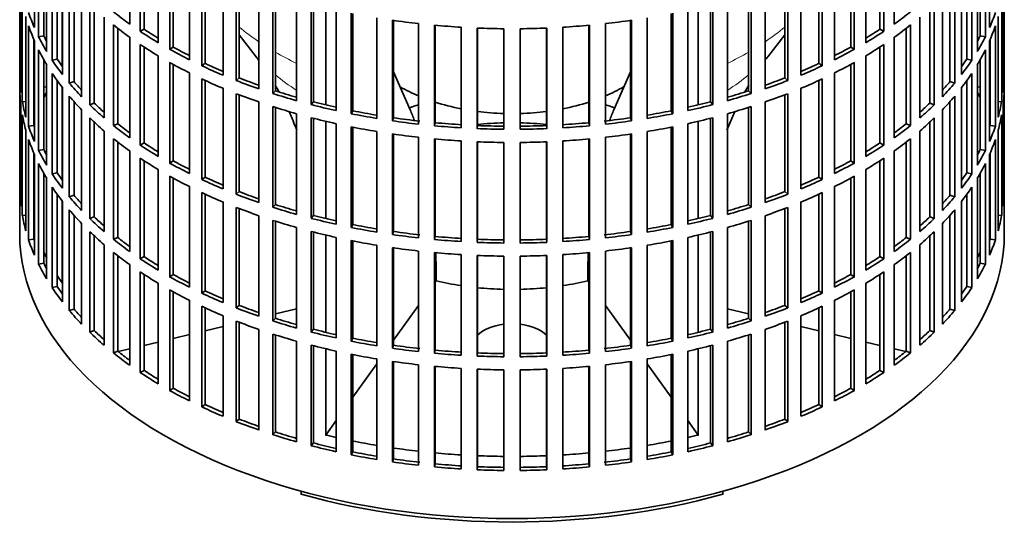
# Model space of a CAD drawing. Header units: millimetres. Extents: x 160 to 768, y -1238 to 1433.
# Tile 2 of 15: x 578 to 762, y -1224 to -1128. Entities that reach past the tile are written whole.
import ezdxf

# ---------------------------------------------------------------- set-up
doc = ezdxf.new("R2010")
doc.units = ezdxf.units.MM
for name, color, linetype in [('M5X8_UNI7687', 7, 'Continuous'), ('VSI134_FILTRO_A', 7, 'Continuous'), ('VSI134_GIUNTO_8×', 7, 'Continuous'), ('VSI134_SUPPORTO_', 7, 'Continuous')]:
    doc.layers.add(name, color=color, linetype=linetype)

# ---------------------------------------------------------------- blocks, each defined once
blk = doc.blocks.new('SE4')
at = {"layer": 'M5X8_UNI7687', "color": 7, "linetype": 'Continuous', "lineweight": 35}
for p, q in [((582.89, -1140.75), (582.34, -1140.65)), ((757.36, -1140.65), (756.81, -1140.75))]:
    blk.add_line(p, q, dxfattribs=at)
blk.add_arc((589.22, -1147.15), 10, 149.5344, 150.749, dxfattribs=at)
blk.add_ellipse((581.05, -1145.43), major_axis=(1.01, 4.83), ratio=0.279258, start_param=0.911533, end_param=0.977038, dxfattribs=at)
at = {"layer": 'VSI134_FILTRO_A', "color": 7, "linetype": 'Continuous', "lineweight": 35}
for p, q in [((577.85, -1004.05), (577.85, -1168.17)), ((761.85, -1168.17), (761.85, -1004.05)), ((580.6, -1110.85), (580.6, -1129.63)), ((598.41, -1110.19), (598.41, -1128.97)), ((741.29, -1110.19), (741.29, -1128.97)), ((759.09, -1110.85), (759.09, -1129.63)), ((581.39, -1112.54), (581.39, -1131.32)), ((600.36, -1111.53), (600.36, -1130.31)), ((601.09, -1112.01), (601.09, -1129.92)), ((738.61, -1112.01), (738.61, -1129.92)), ((739.34, -1111.53), (739.34, -1130.31)), ((758.31, -1112.54), (758.31, -1131.32)), ((582.34, -1114.35), (582.34, -1131.15)), ((603.73, -1113.66), (603.73, -1132.44)), ((605.88, -1114.89), (605.88, -1133.67)), ((733.82, -1114.89), (733.82, -1133.67)), ((735.97, -1113.66), (735.97, -1132.44)), ((757.36, -1114.35), (757.36, -1131.15)), ((582.89, -1115.29), (582.89, -1134.07)), ((606.55, -1115.27), (606.55, -1133.25)), ((609.56, -1116.84), (609.56, -1135.62)), ((730.14, -1116.84), (730.14, -1135.62)), ((733.15, -1115.27), (733.15, -1133.25)), ((756.81, -1115.29), (756.81, -1134.07)), ((583.93, -1116.94), (583.93, -1135.72)), ((584.85, -1118.28), (584.85, -1135.5)), ((611.88, -1117.97), (611.88, -1136.75)), ((612.49, -1118.25), (612.49, -1136.29)), ((727.21, -1118.25), (727.21, -1136.29)), ((727.82, -1117.97), (727.82, -1136.75)), ((754.85, -1118.28), (754.85, -1135.5)), ((755.77, -1116.94), (755.77, -1135.72)), ((577.86, -1120.05), (577.86, -1138.83)), ((585.84, -1119.6), (585.84, -1138.38)), ((615.85, -1119.73), (615.85, -1138.51)), ((723.85, -1119.73), (723.85, -1138.51)), ((753.86, -1119.6), (753.86, -1138.38)), ((761.84, -1120.05), (761.84, -1138.83)), ((587.12, -1121.19), (587.12, -1139.97)), ((588.01, -1122.21), (588.01, -1139.7)), ((618.33, -1120.73), (618.33, -1139.51)), ((618.87, -1120.94), (618.87, -1139.02)), ((622.55, -1122.28), (622.55, -1141.06)), ((717.15, -1122.28), (717.15, -1141.06)), ((720.83, -1120.94), (720.83, -1139.02)), ((721.37, -1120.73), (721.37, -1139.51)), ((751.69, -1122.21), (751.69, -1139.7)), ((752.58, -1121.19), (752.58, -1139.97)), ((578.08, -1122.94), (578.08, -1141.72)), ((589.43, -1123.75), (589.43, -1142.53)), ((625.17, -1123.15), (625.17, -1141.93)), ((625.63, -1123.3), (625.63, -1141.42)), ((714.07, -1123.3), (714.07, -1141.42)), ((714.53, -1123.15), (714.53, -1141.93)), ((750.27, -1123.75), (750.27, -1142.53)), ((761.62, -1122.94), (761.62, -1141.72)), ((578.34, -1124.68), (578.34, -1143.46)), ((590.94, -1125.26), (590.94, -1144.04)), ((591.79, -1126.06), (591.79, -1143.73)), ((629.6, -1124.49), (629.6, -1143.27)), ((632.35, -1125.23), (632.35, -1144)), ((632.73, -1125.32), (632.73, -1143.47)), ((706.97, -1125.32), (706.97, -1143.47)), ((707.35, -1125.23), (707.35, -1144)), ((710.1, -1124.49), (710.1, -1143.27)), ((747.91, -1126.06), (747.91, -1143.73)), ((748.76, -1125.26), (748.76, -1144.04)), ((761.36, -1124.68), (761.36, -1143.46)), ((579, -1127.54), (579, -1146.32)), ((593.63, -1127.7), (593.63, -1146.48)), ((636.97, -1126.33), (636.97, -1145.11)), ((639.81, -1126.93), (639.81, -1145.71)), ((640.11, -1126.99), (640.11, -1145.16)), ((644.58, -1127.8), (644.58, -1146.58)), ((695.12, -1127.8), (695.12, -1146.58)), ((699.59, -1126.99), (699.59, -1145.16)), ((699.89, -1126.93), (699.89, -1145.71)), ((702.73, -1126.33), (702.73, -1145.11)), ((746.07, -1127.7), (746.07, -1146.48)), ((760.7, -1127.54), (760.7, -1146.32)), ((579.52, -1129.26), (579.52, -1148.04)), ((595.37, -1129.13), (595.37, -1147.91)), ((596.16, -1129.75), (596.16, -1147.56)), ((647.5, -1128.25), (647.5, -1147.03)), ((647.72, -1128.28), (647.72, -1146.46)), ((652.39, -1128.87), (652.39, -1147.65)), ((655.37, -1129.18), (655.37, -1147.96)), ((655.5, -1129.19), (655.5, -1147.38)), ((660.32, -1129.55), (660.32, -1148.33)), ((663.34, -1129.71), (663.34, -1148.49)), ((663.38, -1129.71), (663.38, -1147.91)), ((676.32, -1129.71), (676.32, -1147.91)), ((676.36, -1129.71), (676.36, -1148.49)), ((679.38, -1129.55), (679.38, -1148.33)), ((684.2, -1129.19), (684.2, -1147.38)), ((684.33, -1129.18), (684.33, -1147.96)), ((687.31, -1128.87), (687.31, -1147.65)), ((691.98, -1128.28), (691.98, -1146.46)), ((692.2, -1128.25), (692.2, -1147.03)), ((743.54, -1129.75), (743.54, -1147.56)), ((744.33, -1129.13), (744.33, -1147.91)), ((760.18, -1129.26), (760.18, -1148.04)), ((582.34, -1131.15), (581.39, -1131.32)), ((598.41, -1131.42), (598.41, -1150.2)), ((601.09, -1129.92), (600.36, -1130.31)), ((668.34, -1129.83), (668.34, -1148.61)), ((671.36, -1129.83), (671.36, -1148.61)), ((738.61, -1129.92), (739.34, -1130.31)), ((741.29, -1131.42), (741.29, -1150.2)), ((757.36, -1131.15), (758.31, -1131.32)), ((580.5, -1131.84), (580.5, -1147.92)), ((580.6, -1132.08), (580.6, -1150.86)), ((600.36, -1132.76), (600.36, -1151.54)), ((601.09, -1133.24), (601.09, -1151.15)), ((606.55, -1133.25), (605.88, -1133.67)), ((733.15, -1133.25), (733.82, -1133.67)), ((738.61, -1133.24), (738.61, -1151.15)), ((739.34, -1132.76), (739.34, -1151.54)), ((759.09, -1132.08), (759.09, -1150.86)), ((759.2, -1131.84), (759.2, -1147.92)), ((581.39, -1133.77), (581.39, -1152.55)), ((603.73, -1134.89), (603.73, -1153.67)), ((735.97, -1134.89), (735.97, -1153.67)), ((758.31, -1133.77), (758.31, -1152.55)), ((582.34, -1135.58), (582.34, -1152.38)), ((582.89, -1136.52), (582.89, -1155.3)), ((584.85, -1135.5), (583.93, -1135.72)), ((605.88, -1136.12), (605.88, -1154.9)), ((606.55, -1136.5), (606.55, -1154.48)), ((612.49, -1136.29), (611.88, -1136.75)), ((727.21, -1136.29), (727.82, -1136.75)), ((733.15, -1136.5), (733.15, -1154.48)), ((733.82, -1136.12), (733.82, -1154.9)), ((754.85, -1135.5), (755.77, -1135.72)), ((756.81, -1136.52), (756.81, -1155.3)), ((757.36, -1135.58), (757.36, -1152.38)), ((578.08, -1138.83), (577.86, -1138.83)), ((583.93, -1138.17), (583.93, -1156.95)), ((609.56, -1138.07), (609.56, -1156.85)), ((730.14, -1138.07), (730.14, -1156.85)), ((755.77, -1138.17), (755.77, -1156.95)), ((761.62, -1138.83), (761.84, -1138.83)), ((584.85, -1139.51), (584.85, -1156.72)), ((588.01, -1139.7), (587.12, -1139.97)), ((611.88, -1139.2), (611.88, -1157.98)), ((612.49, -1139.48), (612.49, -1157.52)), ((618.87, -1139.02), (618.33, -1139.51)), ((720.83, -1139.02), (721.37, -1139.51)), ((727.21, -1139.48), (727.21, -1157.52)), ((727.82, -1139.2), (727.82, -1157.98)), ((751.69, -1139.7), (752.58, -1139.97)), ((754.85, -1139.51), (754.85, -1156.72)), ((577.86, -1141.28), (577.86, -1160.06)), ((585.84, -1140.83), (585.84, -1159.61)), ((587.12, -1142.42), (587.12, -1161.2)), ((615.85, -1140.95), (615.85, -1159.73)), ((618.33, -1141.96), (618.33, -1160.74)), ((618.87, -1142.17), (618.87, -1160.25)), ((625.63, -1141.42), (625.17, -1141.93)), ((714.07, -1141.42), (714.53, -1141.93)), ((720.83, -1142.17), (720.83, -1160.25)), ((721.37, -1141.96), (721.37, -1160.74)), ((723.85, -1140.95), (723.85, -1159.73)), ((752.58, -1142.42), (752.58, -1161.2)), ((753.86, -1140.83), (753.86, -1159.61)), ((761.84, -1141.28), (761.84, -1160.06)), ((578.08, -1144.17), (578.08, -1162.95)), ((579, -1143.41), (578.34, -1143.46)), ((588.01, -1143.44), (588.01, -1160.93)), ((591.79, -1143.73), (590.94, -1144.04)), ((622.55, -1143.51), (622.55, -1162.29)), ((625.17, -1144.38), (625.17, -1163.16)), ((632.73, -1143.47), (632.35, -1144)), ((706.97, -1143.47), (707.35, -1144)), ((714.53, -1144.38), (714.53, -1163.16)), ((717.15, -1143.51), (717.15, -1162.29)), ((747.91, -1143.73), (748.76, -1144.04)), ((751.69, -1143.44), (751.69, -1160.93)), ((760.7, -1143.41), (761.36, -1143.46)), ((761.62, -1144.17), (761.62, -1162.95)), ((578.34, -1145.91), (578.34, -1164.69)), ((589.43, -1144.98), (589.43, -1163.76)), ((625.63, -1144.53), (625.63, -1162.65)), ((629.6, -1145.72), (629.6, -1164.49)), ((640.11, -1145.16), (639.81, -1145.71)), ((699.59, -1145.16), (699.89, -1145.71)), ((710.1, -1145.72), (710.1, -1164.49)), ((714.07, -1144.53), (714.07, -1162.65)), ((750.27, -1144.98), (750.27, -1163.76)), ((761.36, -1145.91), (761.36, -1164.69)), ((580.5, -1147.92), (579.52, -1148.04)), ((590.94, -1146.49), (590.94, -1165.27)), ((591.79, -1147.29), (591.79, -1164.96)), ((596.16, -1147.56), (595.37, -1147.91)), ((632.35, -1146.45), (632.35, -1165.23)), ((632.73, -1146.55), (632.73, -1164.7)), ((636.97, -1147.56), (636.97, -1166.34)), ((639.81, -1148.16), (639.81, -1166.94)), ((647.72, -1146.46), (647.5, -1147.03)), ((655.5, -1147.38), (655.37, -1147.96)), ((663.38, -1147.91), (663.34, -1148.49)), ((676.32, -1147.91), (676.36, -1148.49)), ((684.2, -1147.38), (684.33, -1147.96)), ((691.98, -1146.46), (692.2, -1147.03)), ((699.89, -1148.16), (699.89, -1166.94)), ((702.73, -1147.56), (702.73, -1166.34)), ((706.97, -1146.55), (706.97, -1164.7)), ((707.35, -1146.45), (707.35, -1165.23)), ((743.54, -1147.56), (744.33, -1147.91)), ((747.91, -1147.29), (747.91, -1164.96)), ((748.76, -1146.49), (748.76, -1165.27)), ((759.2, -1147.92), (760.18, -1148.04)), ((579, -1148.77), (579, -1167.55)), ((593.63, -1148.93), (593.63, -1167.71)), ((640.11, -1148.22), (640.11, -1166.39)), ((644.58, -1149.02), (644.58, -1167.8)), ((647.5, -1149.48), (647.5, -1168.26)), ((647.72, -1149.51), (647.72, -1167.69)), ((691.98, -1149.51), (691.98, -1167.69)), ((692.2, -1149.48), (692.2, -1168.26)), ((695.12, -1149.02), (695.12, -1167.8)), ((699.59, -1148.22), (699.59, -1166.39)), ((746.07, -1148.93), (746.07, -1167.71)), ((760.7, -1148.77), (760.7, -1167.55)), ((579.52, -1150.49), (579.52, -1169.27)), ((595.37, -1150.36), (595.37, -1169.14)), ((596.16, -1150.98), (596.16, -1168.79)), ((601.09, -1151.15), (600.36, -1151.54)), ((652.39, -1150.1), (652.39, -1168.88)), ((655.37, -1150.41), (655.37, -1169.18)), ((655.5, -1150.42), (655.5, -1168.61)), ((660.32, -1150.78), (660.32, -1169.56)), ((663.34, -1150.93), (663.34, -1169.71)), ((663.38, -1150.94), (663.38, -1169.14)), ((668.34, -1151.06), (668.34, -1169.84)), ((671.36, -1151.06), (671.36, -1169.84)), ((676.32, -1150.94), (676.32, -1169.14)), ((676.36, -1150.93), (676.36, -1169.71)), ((679.38, -1150.78), (679.38, -1169.56)), ((684.2, -1150.42), (684.2, -1168.61)), ((684.33, -1150.41), (684.33, -1169.18)), ((687.31, -1150.1), (687.31, -1168.88)), ((738.61, -1151.15), (739.34, -1151.54)), ((743.54, -1150.98), (743.54, -1168.79)), ((744.33, -1150.36), (744.33, -1169.14)), ((760.18, -1150.49), (760.18, -1169.27)), ((580.5, -1153.06), (580.5, -1169.15)), ((580.6, -1153.31), (580.6, -1172.09)), ((582.34, -1152.38), (581.39, -1152.55)), ((598.41, -1152.65), (598.41, -1171.43)), ((741.29, -1152.65), (741.29, -1171.43)), ((757.36, -1152.38), (758.31, -1152.55)), ((759.09, -1153.31), (759.09, -1172.09)), ((759.2, -1153.06), (759.2, -1169.15)), ((581.39, -1155), (581.39, -1173.78)), ((600.36, -1153.99), (600.36, -1172.77)), ((601.09, -1154.47), (601.09, -1172.38)), ((606.55, -1154.48), (605.88, -1154.9)), ((733.15, -1154.48), (733.82, -1154.9)), ((738.61, -1154.47), (738.61, -1172.38)), ((739.34, -1153.99), (739.34, -1172.77)), ((758.31, -1155), (758.31, -1173.78)), ((582.34, -1156.81), (582.34, -1173.6)), ((584.85, -1156.72), (583.93, -1156.95)), ((603.73, -1156.12), (603.73, -1174.9)), ((605.88, -1157.35), (605.88, -1176.13)), ((733.82, -1157.35), (733.82, -1176.13)), ((735.97, -1156.12), (735.97, -1174.9)), ((754.85, -1156.72), (755.77, -1156.95)), ((757.36, -1156.81), (757.36, -1173.6)), ((582.89, -1157.75), (582.89, -1176.53)), ((606.55, -1157.73), (606.55, -1175.71)), ((612.49, -1157.52), (611.88, -1157.98)), ((727.21, -1157.52), (727.82, -1157.98)), ((733.15, -1157.73), (733.15, -1175.71)), ((756.81, -1157.75), (756.81, -1176.53)), ((578.08, -1160.06), (577.86, -1160.06)), ((583.93, -1159.39), (583.93, -1178.17)), ((584.85, -1160.73), (584.85, -1177.95)), ((588.01, -1160.93), (587.12, -1161.2)), ((609.56, -1159.3), (609.56, -1178.08)), ((611.88, -1160.43), (611.88, -1179.21)), ((612.49, -1160.71), (612.49, -1178.75)), ((618.87, -1160.25), (618.33, -1160.74)), ((720.83, -1160.25), (721.37, -1160.74)), ((727.21, -1160.71), (727.21, -1178.75)), ((727.82, -1160.43), (727.82, -1179.21)), ((730.14, -1159.3), (730.14, -1178.08)), ((751.69, -1160.93), (752.58, -1161.2)), ((754.85, -1160.73), (754.85, -1177.95)), ((755.77, -1159.39), (755.77, -1178.17)), ((761.62, -1160.06), (761.84, -1160.06)), ((585.84, -1162.06), (585.84, -1180.84)), ((615.85, -1162.18), (615.85, -1180.96)), ((625.63, -1162.65), (625.17, -1163.16)), ((714.07, -1162.65), (714.53, -1163.16)), ((723.85, -1162.18), (723.85, -1180.96)), ((753.86, -1162.06), (753.86, -1180.84)), ((579, -1164.64), (578.34, -1164.69)), ((587.12, -1163.65), (587.12, -1182.43)), ((588.01, -1164.67), (588.01, -1182.16)), ((618.33, -1163.19), (618.33, -1181.97)), ((618.87, -1163.39), (618.87, -1181.48)), ((632.73, -1164.7), (632.35, -1165.23)), ((706.97, -1164.7), (707.35, -1165.23)), ((720.83, -1163.39), (720.83, -1181.48)), ((721.37, -1163.19), (721.37, -1181.97)), ((751.69, -1164.67), (751.69, -1182.16)), ((752.58, -1163.65), (752.58, -1182.43)), ((760.7, -1164.64), (761.36, -1164.69)), ((589.43, -1166.21), (589.43, -1184.99)), ((591.79, -1164.96), (590.94, -1165.27)), ((622.55, -1164.74), (622.55, -1183.52)), ((625.17, -1165.61), (625.17, -1184.39)), ((625.63, -1165.76), (625.63, -1183.88)), ((640.11, -1166.39), (639.81, -1166.94)), ((699.59, -1166.39), (699.89, -1166.94)), ((714.07, -1165.76), (714.07, -1183.88)), ((714.53, -1165.61), (714.53, -1184.39)), ((717.15, -1164.74), (717.15, -1183.52)), ((747.91, -1164.96), (748.76, -1165.27)), ((750.27, -1166.21), (750.27, -1184.99)), ((590.94, -1167.72), (590.94, -1186.5)), ((629.6, -1166.94), (629.6, -1185.72)), ((632.35, -1167.68), (632.35, -1186.46)), ((632.73, -1167.78), (632.73, -1185.93)), ((647.72, -1167.69), (647.5, -1168.26)), ((691.98, -1167.69), (692.2, -1168.26)), ((706.97, -1167.78), (706.97, -1185.93)), ((707.35, -1167.68), (707.35, -1186.46)), ((710.1, -1166.94), (710.1, -1185.72)), ((748.76, -1167.72), (748.76, -1186.5)), ((580.5, -1169.15), (579.52, -1169.27)), ((591.79, -1168.52), (591.79, -1186.19)), ((593.63, -1170.16), (593.63, -1188.93)), ((596.16, -1168.79), (595.37, -1169.14)), ((636.97, -1168.79), (636.97, -1187.57)), ((639.81, -1169.39), (639.81, -1188.16)), ((640.11, -1169.45), (640.11, -1187.61)), ((655.5, -1168.61), (655.37, -1169.18)), ((663.38, -1169.14), (663.34, -1169.71)), ((676.32, -1169.14), (676.36, -1169.71)), ((684.2, -1168.61), (684.33, -1169.18)), ((699.59, -1169.45), (699.59, -1187.61)), ((699.89, -1169.39), (699.89, -1188.16)), ((702.73, -1168.79), (702.73, -1187.57)), ((743.54, -1168.79), (744.33, -1169.14)), ((746.07, -1170.16), (746.07, -1188.93)), ((747.91, -1168.52), (747.91, -1186.19)), ((759.2, -1169.15), (760.18, -1169.27)), ((595.37, -1171.59), (595.37, -1190.37)), ((644.58, -1170.25), (644.58, -1189.03)), ((647.5, -1170.71), (647.5, -1189.49)), ((647.72, -1170.74), (647.72, -1188.92)), ((652.39, -1171.33), (652.39, -1190.11)), ((655.37, -1171.63), (655.37, -1190.41)), ((655.5, -1171.65), (655.5, -1189.84)), ((660.32, -1172.01), (660.32, -1190.79)), ((679.38, -1172.01), (679.38, -1190.79)), ((684.2, -1171.65), (684.2, -1189.84)), ((684.33, -1171.63), (684.33, -1190.41)), ((687.31, -1171.33), (687.31, -1190.11)), ((691.98, -1170.74), (691.98, -1188.92)), ((692.2, -1170.71), (692.2, -1189.49)), ((695.12, -1170.25), (695.12, -1189.03)), ((744.33, -1171.59), (744.33, -1190.37)), ((582.34, -1173.6), (581.39, -1173.78)), ((596.16, -1172.21), (596.16, -1190.02)), ((598.41, -1173.88), (598.41, -1192.66)), ((601.09, -1172.38), (600.36, -1172.77)), ((663.34, -1172.16), (663.34, -1190.94)), ((663.38, -1172.17), (663.38, -1190.37)), ((668.34, -1172.29), (668.34, -1191.07)), ((671.36, -1172.29), (671.36, -1191.07)), ((676.32, -1172.17), (676.32, -1190.37)), ((676.36, -1172.16), (676.36, -1190.94)), ((738.61, -1172.38), (739.34, -1172.77)), ((741.29, -1173.88), (741.29, -1192.66)), ((743.54, -1172.21), (743.54, -1190.02)), ((757.36, -1173.6), (758.31, -1173.78)), ((600.36, -1175.22), (600.36, -1194)), ((601.09, -1175.7), (601.09, -1193.61)), ((606.55, -1175.71), (605.88, -1176.13)), ((733.15, -1175.71), (733.82, -1176.13)), ((738.61, -1175.7), (738.61, -1193.61)), ((739.34, -1175.22), (739.34, -1194)), ((603.73, -1177.35), (603.73, -1196.12)), ((735.97, -1177.35), (735.97, -1196.12)), ((584.85, -1177.95), (583.93, -1178.17)), ((605.88, -1178.58), (605.88, -1197.36)), ((606.55, -1178.95), (606.55, -1196.93)), ((612.49, -1178.75), (611.88, -1179.21)), ((727.21, -1178.75), (727.82, -1179.21)), ((733.15, -1178.95), (733.15, -1196.93)), ((733.82, -1178.58), (733.82, -1197.36)), ((754.85, -1177.95), (755.77, -1178.17)), ((609.56, -1180.53), (609.56, -1199.31)), ((730.14, -1180.53), (730.14, -1199.31)), ((588.01, -1182.16), (587.12, -1182.43)), ((611.88, -1181.65), (611.88, -1200.43)), ((612.49, -1181.94), (612.49, -1199.98)), ((618.87, -1181.48), (618.33, -1181.97)), ((720.83, -1181.48), (721.37, -1181.97)), ((727.21, -1181.94), (727.21, -1199.98)), ((727.82, -1181.65), (727.82, -1200.43)), ((751.69, -1182.16), (752.58, -1182.43)), ((615.85, -1183.41), (615.85, -1202.19)), ((618.33, -1184.41), (618.33, -1203.19)), ((618.87, -1184.62), (618.87, -1202.71)), ((625.63, -1183.88), (625.17, -1184.39)), ((714.07, -1183.88), (714.53, -1184.39)), ((720.83, -1184.62), (720.83, -1202.71)), ((721.37, -1184.41), (721.37, -1203.19)), ((723.85, -1183.41), (723.85, -1202.19)), ((591.79, -1186.19), (590.94, -1186.5)), ((622.55, -1185.97), (622.55, -1204.75)), ((632.73, -1185.93), (632.35, -1186.46)), ((706.97, -1185.93), (707.35, -1186.46)), ((717.15, -1185.97), (717.15, -1204.75)), ((747.91, -1186.19), (748.76, -1186.5)), ((625.17, -1186.84), (625.17, -1205.62)), ((625.63, -1186.99), (625.63, -1205.11)), ((629.6, -1188.17), (629.6, -1206.95)), ((640.11, -1187.61), (639.81, -1188.16)), ((699.59, -1187.61), (699.89, -1188.16)), ((710.1, -1188.17), (710.1, -1206.95)), ((714.07, -1186.99), (714.07, -1205.11)), ((714.53, -1186.84), (714.53, -1205.62)), ((596.16, -1190.02), (595.37, -1190.37)), ((632.35, -1188.91), (632.35, -1207.69)), ((632.73, -1189.01), (632.73, -1207.16)), ((636.97, -1190.02), (636.97, -1208.8)), ((647.72, -1188.92), (647.5, -1189.49)), ((655.5, -1189.84), (655.37, -1190.41)), ((663.38, -1190.37), (663.34, -1190.94)), ((676.32, -1190.37), (676.36, -1190.94)), ((684.2, -1189.84), (684.33, -1190.41)), ((691.98, -1188.92), (692.2, -1189.49)), ((702.73, -1190.02), (702.73, -1208.8)), ((706.97, -1189.01), (706.97, -1207.16)), ((707.35, -1188.91), (707.35, -1207.69)), ((743.54, -1190.02), (744.33, -1190.37)), ((639.81, -1190.61), (639.81, -1209.39)), ((640.11, -1190.67), (640.11, -1208.84)), ((644.58, -1191.48), (644.58, -1210.26)), ((647.5, -1191.93), (647.5, -1210.71)), ((647.72, -1191.97), (647.72, -1210.15)), ((691.98, -1191.97), (691.98, -1210.15)), ((692.2, -1191.93), (692.2, -1210.71)), ((695.12, -1191.48), (695.12, -1210.26)), ((699.59, -1190.67), (699.59, -1208.84)), ((699.89, -1190.61), (699.89, -1209.39)), ((601.09, -1193.61), (600.36, -1194)), ((652.39, -1192.56), (652.39, -1211.34)), ((655.37, -1192.86), (655.37, -1211.64)), ((655.5, -1192.88), (655.5, -1211.07)), ((660.32, -1193.24), (660.32, -1212.02)), ((663.34, -1193.39), (663.34, -1212.17)), ((663.38, -1193.39), (663.38, -1211.59)), ((668.34, -1193.52), (668.34, -1212.3)), ((671.36, -1193.52), (671.36, -1212.3)), ((676.32, -1193.39), (676.32, -1211.59)), ((676.36, -1193.39), (676.36, -1212.17)), ((679.38, -1193.24), (679.38, -1212.02)), ((684.2, -1192.88), (684.2, -1211.07)), ((684.33, -1192.86), (684.33, -1211.64)), ((687.31, -1192.56), (687.31, -1211.34)), ((738.61, -1193.61), (739.34, -1194)), ((606.55, -1196.93), (605.88, -1197.36)), ((733.15, -1196.93), (733.82, -1197.36)), ((612.49, -1199.98), (611.88, -1200.43)), ((727.21, -1199.98), (727.82, -1200.43)), ((618.87, -1202.71), (618.33, -1203.19)), ((720.83, -1202.71), (721.37, -1203.19)), ((625.63, -1205.11), (625.17, -1205.62)), ((714.07, -1205.11), (714.53, -1205.62)), ((632.73, -1207.16), (632.35, -1207.69)), ((640.11, -1208.84), (639.81, -1209.39)), ((699.59, -1208.84), (699.89, -1209.39)), ((706.97, -1207.16), (707.35, -1207.69)), ((647.72, -1210.15), (647.5, -1210.71)), ((691.98, -1210.15), (692.2, -1210.71)), ((655.5, -1211.07), (655.37, -1211.64)), ((663.38, -1211.59), (663.34, -1212.17)), ((676.32, -1211.59), (676.36, -1212.17)), ((684.2, -1211.07), (684.33, -1211.64))]:
    blk.add_line(p, q, dxfattribs=at)
for centre, major_axis, start_param, end_param in [((669.85, -1116.73), (-92, 0), 0.190989, 0.245343), ((669.85, -1095.5), (-92, 0), 0.627321, 0.681676), ((669.85, -1095.5), (92, 0), -0.681676, -0.627321), ((669.85, -1116.73), (92, 0), -0.245343, -0.190989), ((669.85, -1119.18), (-92, 0), 0.190989, 0.245343), ((669.85, -1097.95), (-92, 0), 0.627321, 0.681676), ((669.85, -1076.72), (-92, 0), 1.325453, 1.379807), ((669.85, -1076.72), (-92, 0), 1.412719, 1.467074), ((669.85, -1076.72), (-92, 0), 1.499986, 1.55434), ((669.85, -1076.72), (92, 0), 4.728845, 4.783199), ((669.85, -1076.72), (92, 0), -1.467074, -1.412719), ((669.85, -1076.72), (92, 0), -1.379807, -1.325453), ((669.85, -1097.95), (92, 0), -0.681676, -0.627321), ((669.85, -1119.18), (92, 0), -0.245343, -0.190989), ((669.85, -1116.73), (-92, 0), 0.278255, 0.33261), ((669.85, -1116.73), (-91, 0), 0.277957, 0.299174), ((669.85, -1095.5), (-92, 0), 0.714588, 0.768942), ((669.85, -1095.5), (-91, 0), 0.714289, 0.757518), ((669.85, -1095.5), (91, 0), -0.757518, -0.714289), ((669.85, -1095.5), (92, 0), -0.768942, -0.714588), ((669.85, -1116.73), (91, 0), -0.299174, -0.277957), ((669.85, -1116.73), (92, 0), -0.33261, -0.278255), ((669.85, -1097.95), (-92, 0), 0.714588, 0.768942), ((669.85, -1095.5), (-91, 0), 0.801555, 0.846635), ((669.85, -1095.5), (91, 0), -0.846635, -0.801555), ((669.85, -1097.95), (92, 0), -0.768942, -0.714588), ((669.85, -1119.18), (-92, 0), 0.278255, 0.33261), ((669.85, -1095.5), (-92, 0), 0.801854, 0.856209), ((669.85, -1095.5), (92, 0), -0.856209, -0.801854), ((669.85, -1119.18), (92, 0), -0.33261, -0.278255), ((669.85, -1116.73), (-92, 0), 0.365522, 0.419876), ((669.85, -1116.73), (-91, 0), 0.365223, 0.394539), ((669.85, -1097.95), (-92, 0), 0.801854, 0.856209), ((669.85, -1095.5), (-92, 0), 0.889121, 0.943475), ((669.85, -1095.5), (-91, 0), 0.888822, 0.935485), ((669.85, -1095.5), (91, 0), -0.935485, -0.888822), ((669.85, -1095.5), (92, 0), -0.943475, -0.889121), ((669.85, -1097.95), (92, 0), -0.856209, -0.801854), ((669.85, -1116.73), (91, 0), -0.394539, -0.365223), ((669.85, -1116.73), (92, 0), -0.419876, -0.365522), ((669.85, -1137.96), (-92, 0), 0.016456, 0.07081), ((669.85, -1119.18), (-92, 0), 0.365522, 0.419876), ((669.85, -1119.18), (92, 0), -0.419876, -0.365522), ((669.85, -1137.96), (92, 0), 6.212375, 6.266729), ((669.85, -1116.73), (-92, 0), 0.452788, 0.507143), ((669.85, -1116.73), (-91, 0), 0.45249, 0.486998), ((669.85, -1097.95), (-92, 0), 0.889121, 0.943475), ((669.85, -1095.5), (-92, 0), 0.976387, 1.030742), ((669.85, -1095.5), (-91, 0), 0.976088, 1.024141), ((669.85, -1095.5), (91, 0), -1.024141, -0.976088), ((669.85, -1095.5), (92, 0), -1.030742, -0.976387), ((669.85, -1097.95), (92, 0), -0.943475, -0.889121), ((669.85, -1116.73), (91, 0), -0.486998, -0.45249), ((669.85, -1116.73), (92, 0), -0.507143, -0.452788), ((669.85, -1140.41), (-92, 0), 0.016456, 0.07081), ((669.85, -1119.18), (-92, 0), 0.452788, 0.507143), ((669.85, -1097.95), (-92, 0), 0.976387, 1.030742), ((669.85, -1095.5), (-92, 0), 1.063654, 1.118008), ((669.85, -1095.5), (-91, 0), 1.063355, 1.112655), ((669.85, -1095.5), (91, 0), -1.112655, -1.063355), ((669.85, -1095.5), (92, 0), -1.118008, -1.063654), ((669.85, -1097.95), (92, 0), -1.030742, -0.976387), ((669.85, -1119.18), (92, 0), -0.507143, -0.452788), ((669.85, -1140.41), (92, 0), 6.212375, 6.266729), ((669.85, -1137.96), (-92, 0), 0.103722, 0.158077), ((669.85, -1116.73), (-92, 0), 0.540055, 0.594409), ((669.85, -1116.73), (-91, 0), 0.539756, 0.577951), ((669.85, -1097.95), (-92, 0), 1.063654, 1.118008), ((669.85, -1095.5), (-92, 0), 1.15092, 1.205275), ((669.85, -1095.5), (-91, 0), 1.150621, 1.201065), ((669.85, -1095.5), (91, 0), -1.201065, -1.150621), ((669.85, -1095.5), (92, 0), -1.205275, -1.15092), ((669.85, -1097.95), (92, 0), -1.118008, -1.063654), ((669.85, -1116.73), (91, 0), -0.577951, -0.539756), ((669.85, -1116.73), (92, 0), -0.594409, -0.540055), ((669.85, -1137.96), (92, 0), -0.158077, -0.103722), ((669.85, -1140.41), (-92, 0), 0.103722, 0.158077), ((669.85, -1159.19), (-92, 0), -0.245343, -0.240575), ((669.85, -1095.5), (-92, 0), 1.238186, 1.292541), ((669.85, -1095.5), (-91, 0), 1.237888, 1.2894), ((669.85, -1095.5), (91, 0), -1.2894, -1.237888), ((669.85, -1095.5), (92, 0), -1.292541, -1.238186), ((669.85, -1140.41), (92, 0), -0.158077, -0.103722), ((669.85, -1137.96), (-92, 0), 0.190989, 0.245343), ((669.85, -1137.96), (-91, 0), 0.19069, 0.196715), ((669.85, -1119.18), (-92, 0), 0.540055, 0.594409), ((669.85, -1116.73), (-92, 0), 0.627321, 0.681676), ((669.85, -1116.73), (-91, 0), 0.627022, 0.668018), ((669.85, -1097.95), (-92, 0), 1.15092, 1.205275), ((669.85, -1097.95), (-92, 0), 1.238186, 1.292541), ((669.85, -1095.5), (-92, 0), 1.325453, 1.379807), ((669.85, -1095.5), (-91, 0), 1.325154, 1.380106), ((669.85, -1095.5), (-92, 0), 1.412719, 1.467074), ((669.85, -1095.5), (-91, 0), 1.412421, 1.467373), ((669.85, -1095.5), (-91, 0), 1.499687, 1.554639), ((669.85, -1095.5), (91, 0), 4.728546, 4.783498), ((669.85, -1095.5), (91, 0), -1.467373, -1.412421), ((669.85, -1095.5), (92, 0), -1.467074, -1.412719), ((669.85, -1095.5), (91, 0), -1.380106, -1.325154), ((669.85, -1095.5), (92, 0), -1.379807, -1.325453), ((669.85, -1097.95), (92, 0), -1.292541, -1.238186), ((669.85, -1097.95), (92, 0), -1.205275, -1.15092), ((669.85, -1116.73), (91, 0), -0.668018, -0.627022), ((669.85, -1116.73), (92, 0), -0.681676, -0.627321), ((669.85, -1119.18), (92, 0), -0.594409, -0.540055), ((669.85, -1137.96), (92, 0), -0.245343, -0.190989), ((669.85, -1097.95), (-92, 0), 1.325453, 1.379807), ((669.85, -1095.5), (-92, 0), 1.499986, 1.55434), ((669.85, -1095.5), (92, 0), 4.728845, 4.783199), ((669.85, -1097.95), (92, 0), -1.379807, -1.325453), ((669.85, -1140.41), (-92, 0), 0.190989, 0.245343), ((669.85, -1119.18), (-92, 0), 0.627321, 0.681676), ((669.85, -1116.73), (-92, 0), 0.714588, 0.768942), ((669.85, -1116.73), (-91, 0), 0.714289, 0.757518), ((669.85, -1097.95), (-92, 0), 1.412719, 1.467074), ((669.85, -1097.95), (-92, 0), 1.499986, 1.55434), ((669.85, -1097.95), (92, 0), 4.728845, 4.783199), ((669.85, -1097.95), (92, 0), -1.467074, -1.412719), ((669.85, -1116.73), (91, 0), -0.757518, -0.714289), ((669.85, -1116.73), (92, 0), -0.768942, -0.714588), ((669.85, -1119.18), (92, 0), -0.681676, -0.627321), ((669.85, -1140.41), (92, 0), -0.245343, -0.190989), ((669.85, -1137.96), (-92, 0), 0.278255, 0.33261), ((669.85, -1137.96), (-91, 0), 0.277957, 0.299174), ((669.85, -1137.96), (91, 0), -0.299174, -0.277957), ((669.85, -1137.96), (92, 0), -0.33261, -0.278255), ((669.85, -1140.41), (-92, 0), 0.278255, 0.33261), ((669.85, -1119.18), (-92, 0), 0.714588, 0.768942), ((669.85, -1116.73), (-92, 0), 0.801854, 0.856209), ((669.85, -1116.73), (-91, 0), 0.801555, 0.846635), ((669.85, -1116.73), (91, 0), -0.846635, -0.801555), ((669.85, -1116.73), (92, 0), -0.856209, -0.801854), ((669.85, -1119.18), (92, 0), -0.768942, -0.714588), ((669.85, -1140.41), (92, 0), -0.33261, -0.278255), ((669.85, -1137.96), (-92, 0), 0.365522, 0.419876), ((669.85, -1137.96), (-91, 0), 0.365223, 0.394539), ((669.85, -1119.18), (-92, 0), 0.801854, 0.856209), ((669.85, -1119.18), (92, 0), -0.856209, -0.801854), ((669.85, -1137.96), (91, 0), -0.394539, -0.365223), ((669.85, -1137.96), (92, 0), -0.419876, -0.365522), ((669.85, -1116.73), (-92, 0), 0.889121, 0.943475), ((669.85, -1116.73), (-91, 0), 0.888822, 0.935485), ((669.85, -1116.73), (91, 0), -0.935485, -0.888822), ((669.85, -1116.73), (92, 0), -0.943475, -0.889121), ((669.85, -1159.19), (-92, 0), 0.016456, 0.07081), ((669.85, -1140.41), (-92, 0), 0.365522, 0.419876), ((669.85, -1137.96), (-91, 0), 0.45249, 0.486998), ((669.85, -1119.18), (-92, 0), 0.889121, 0.943475), ((669.85, -1116.73), (-92, 0), 0.976387, 1.030742), ((669.85, -1116.73), (-91, 0), 0.976088, 1.024141), ((669.85, -1116.73), (91, 0), -1.024141, -0.976088), ((669.85, -1116.73), (92, 0), -1.030742, -0.976387), ((669.85, -1119.18), (92, 0), -0.943475, -0.889121), ((669.85, -1137.96), (91, 0), -0.486998, -0.45249), ((669.85, -1140.41), (92, 0), -0.419876, -0.365522), ((669.85, -1159.19), (92, 0), 6.212375, 6.266729), ((669.85, -1137.96), (-92, 0), 0.452788, 0.507143), ((669.85, -1116.73), (-91, 0), 1.063355, 1.112655), ((669.85, -1116.73), (91, 0), -1.112655, -1.063355), ((669.85, -1137.96), (92, 0), -0.507143, -0.452788), ((669.85, -1159.19), (-92, 0), 0.103722, 0.158077), ((669.85, -1140.41), (-92, 0), 0.452788, 0.507143), ((669.85, -1119.18), (-92, 0), 0.976387, 1.030742), ((669.85, -1116.73), (-92, 0), 1.063654, 1.118008), ((669.85, -1116.73), (-91, 0), 1.150621, 1.201065), ((669.85, -1116.73), (91, 0), -1.201065, -1.150621), ((669.85, -1116.73), (92, 0), -1.118008, -1.063654), ((669.85, -1119.18), (92, 0), -1.030742, -0.976387), ((669.85, -1140.41), (92, 0), -0.507143, -0.452788), ((669.85, -1159.19), (92, 0), -0.158077, -0.103722), ((669.85, -1137.96), (-92, 0), 0.540055, 0.594409), ((669.85, -1137.96), (-91, 0), 0.539756, 0.577951), ((669.85, -1119.18), (-92, 0), 1.063654, 1.118008), ((669.85, -1116.73), (-92, 0), 1.15092, 1.205275), ((669.85, -1116.73), (-91, 0), 1.237888, 1.2894), ((669.85, -1116.73), (91, 0), -1.2894, -1.237888), ((669.85, -1116.73), (92, 0), -1.205275, -1.15092), ((669.85, -1119.18), (92, 0), -1.118008, -1.063654), ((669.85, -1137.96), (91, 0), -0.577951, -0.539756), ((669.85, -1137.96), (92, 0), -0.594409, -0.540055), ((669.85, -1168.17), (-92, 0), 0, 3.141593), ((669.85, -1140.41), (-92, 0), 0.540055, 0.594409), ((669.85, -1119.18), (-92, 0), 1.15092, 1.205275), ((669.85, -1116.73), (-92, 0), 1.238186, 1.292541), ((669.85, -1116.73), (-92, 0), 1.325453, 1.379807), ((669.85, -1116.73), (-91, 0), 1.325154, 1.380106), ((669.85, -1116.73), (91, 0), -1.380106, -1.325154), ((669.85, -1116.73), (92, 0), -1.379807, -1.325453), ((669.85, -1116.73), (92, 0), -1.292541, -1.238186), ((669.85, -1119.18), (92, 0), -1.205275, -1.15092), ((669.85, -1140.41), (92, 0), -0.594409, -0.540055), ((669.85, -1159.19), (-92, 0), 0.190989, 0.245343), ((669.85, -1159.19), (-91, 0), 0.19069, 0.196715), ((669.85, -1137.96), (-92, 0), 0.627321, 0.681676), ((669.85, -1137.96), (-91, 0), 0.627022, 0.668018), ((669.85, -1119.18), (-92, 0), 1.238186, 1.292541), ((669.85, -1116.73), (-92, 0), 1.412719, 1.467074), ((669.85, -1116.73), (-91, 0), 1.412421, 1.467373), ((669.85, -1116.73), (-92, 0), 1.499986, 1.55434), ((669.85, -1116.73), (-91, 0), 1.499687, 1.554639), ((669.85, -1116.73), (91, 0), 4.728546, 4.783498), ((669.85, -1116.73), (92, 0), 4.728845, 4.783199), ((669.85, -1116.73), (91, 0), -1.467373, -1.412421), ((669.85, -1116.73), (92, 0), -1.467074, -1.412719), ((669.85, -1119.18), (92, 0), -1.292541, -1.238186), ((669.85, -1137.96), (91, 0), -0.668018, -0.627022), ((669.85, -1137.96), (92, 0), -0.681676, -0.627321), ((669.85, -1159.19), (91, 0), -0.196715, -0.19069), ((669.85, -1159.19), (92, 0), -0.245343, -0.190989), ((669.85, -1140.41), (-92, 0), 0.627321, 0.681676), ((669.85, -1119.18), (-92, 0), 1.325453, 1.379807), ((669.85, -1119.18), (-92, 0), 1.412719, 1.467074), ((669.85, -1119.18), (92, 0), -1.467074, -1.412719), ((669.85, -1119.18), (92, 0), -1.379807, -1.325453), ((669.85, -1140.41), (92, 0), -0.681676, -0.627321), ((669.85, -1159.19), (-92, 0), 0.278255, 0.33261), ((669.85, -1159.19), (-91, 0), 0.277957, 0.299174), ((669.85, -1137.96), (-92, 0), 0.714588, 0.768942), ((669.85, -1137.96), (-91, 0), 0.714289, 0.757518), ((669.85, -1119.18), (-92, 0), 1.499986, 1.55434), ((669.85, -1119.18), (92, 0), 4.728845, 4.783199), ((669.85, -1137.96), (91, 0), -0.757518, -0.714289), ((669.85, -1137.96), (92, 0), -0.768942, -0.714588), ((669.85, -1159.19), (91, 0), -0.299174, -0.277957), ((669.85, -1159.19), (92, 0), -0.33261, -0.278255), ((669.85, -1140.41), (-92, 0), 0.714588, 0.768942), ((669.85, -1137.96), (-91, 0), 0.801555, 0.846635), ((669.85, -1137.96), (91, 0), -0.846635, -0.801555), ((669.85, -1140.41), (92, 0), -0.768942, -0.714588), ((669.85, -1137.96), (-92, 0), 0.801854, 0.856209), ((669.85, -1137.96), (92, 0), -0.856209, -0.801854), ((669.85, -1159.19), (-92, 0), 0.365522, 0.419876), ((669.85, -1159.19), (-91, 0), 0.365223, 0.394539), ((669.85, -1140.41), (-92, 0), 0.801854, 0.856209), ((669.85, -1137.96), (-92, 0), 0.889121, 0.943475), ((669.85, -1137.96), (-91, 0), 0.888822, 0.935485), ((669.85, -1137.96), (91, 0), -0.935485, -0.888822), ((669.85, -1137.96), (92, 0), -0.943475, -0.889121), ((669.85, -1140.41), (92, 0), -0.856209, -0.801854), ((669.85, -1159.19), (91, 0), -0.394539, -0.365223), ((669.85, -1159.19), (92, 0), -0.419876, -0.365522), ((669.85, -1159.19), (-92, 0), 0.452788, 0.507143), ((669.85, -1159.19), (-91, 0), 0.45249, 0.486998), ((669.85, -1140.41), (-92, 0), 0.889121, 0.943475), ((669.85, -1137.96), (-92, 0), 0.976387, 1.030742), ((669.85, -1137.96), (-91, 0), 0.976088, 1.024141), ((669.85, -1137.96), (91, 0), -1.024141, -0.976088), ((669.85, -1137.96), (92, 0), -1.030742, -0.976387), ((669.85, -1140.41), (92, 0), -0.943475, -0.889121), ((669.85, -1159.19), (91, 0), -0.486998, -0.45249), ((669.85, -1159.19), (92, 0), -0.507143, -0.452788), ((669.85, -1140.41), (-92, 0), 0.976387, 1.030742), ((669.85, -1137.96), (-92, 0), 1.063654, 1.118008), ((669.85, -1137.96), (-91, 0), 1.063355, 1.112655), ((669.85, -1137.96), (91, 0), -1.112655, -1.063355), ((669.85, -1137.96), (92, 0), -1.118008, -1.063654), ((669.85, -1140.41), (92, 0), -1.030742, -0.976387), ((669.85, -1159.19), (-92, 0), 0.540055, 0.594409), ((669.85, -1159.19), (-91, 0), 0.539756, 0.577951), ((669.85, -1137.96), (-92, 0), 1.15092, 1.205275), ((669.85, -1137.96), (-91, 0), 1.150621, 1.201065), ((669.85, -1137.96), (91, 0), -1.201065, -1.150621), ((669.85, -1137.96), (92, 0), -1.205275, -1.15092), ((669.85, -1159.19), (91, 0), -0.577951, -0.539756), ((669.85, -1159.19), (92, 0), -0.594409, -0.540055), ((669.85, -1140.41), (-92, 0), 1.063654, 1.118008), ((669.85, -1137.96), (-92, 0), 1.238186, 1.292541), ((669.85, -1137.96), (-91, 0), 1.237888, 1.2894), ((669.85, -1137.96), (91, 0), -1.2894, -1.237888), ((669.85, -1137.96), (92, 0), -1.292541, -1.238186), ((669.85, -1140.41), (92, 0), -1.118008, -1.063654), ((669.85, -1159.19), (-92, 0), 0.627321, 0.681676), ((669.85, -1159.19), (-91, 0), 0.627022, 0.668018), ((669.85, -1140.41), (-92, 0), 1.15092, 1.205275), ((669.85, -1137.96), (-92, 0), 1.325453, 1.379807), ((669.85, -1137.96), (-91, 0), 1.325154, 1.380106), ((669.85, -1137.96), (-92, 0), 1.412719, 1.467074), ((669.85, -1137.96), (-91, 0), 1.412421, 1.467373), ((669.85, -1137.96), (-91, 0), 1.499687, 1.554639), ((669.85, -1137.96), (91, 0), 4.728546, 4.783498), ((669.85, -1137.96), (91, 0), -1.467373, -1.412421), ((669.85, -1137.96), (92, 0), -1.467074, -1.412719), ((669.85, -1137.96), (91, 0), -1.380106, -1.325154), ((669.85, -1137.96), (92, 0), -1.379807, -1.325453), ((669.85, -1140.41), (92, 0), -1.205275, -1.15092), ((669.85, -1159.19), (91, 0), -0.668018, -0.627022), ((669.85, -1159.19), (92, 0), -0.681676, -0.627321), ((669.85, -1140.41), (-92, 0), 1.238186, 1.292541), ((669.85, -1140.41), (-92, 0), 1.325453, 1.379807), ((669.85, -1137.96), (-92, 0), 1.499986, 1.55434), ((669.85, -1137.96), (92, 0), 4.728845, 4.783199), ((669.85, -1140.41), (92, 0), -1.379807, -1.325453), ((669.85, -1140.41), (92, 0), -1.292541, -1.238186), ((669.85, -1159.19), (-92, 0), 0.714588, 0.768942), ((669.85, -1159.19), (-91, 0), 0.714289, 0.757518), ((669.85, -1140.41), (-92, 0), 1.412719, 1.467074), ((669.85, -1140.41), (-92, 0), 1.499986, 1.55434), ((669.85, -1140.41), (92, 0), 4.728845, 4.783199), ((669.85, -1140.41), (92, 0), -1.467074, -1.412719), ((669.85, -1159.19), (91, 0), -0.757518, -0.714289), ((669.85, -1159.19), (92, 0), -0.768942, -0.714588), ((669.85, -1159.19), (-92, 0), 0.801854, 0.856209), ((669.85, -1159.19), (-91, 0), 0.801555, 0.846635), ((669.85, -1159.19), (91, 0), -0.846635, -0.801555), ((669.85, -1159.19), (92, 0), -0.856209, -0.801854), ((669.85, -1159.19), (-92, 0), 0.889121, 0.943475), ((669.85, -1159.19), (-91, 0), 0.888822, 0.935485), ((669.85, -1159.19), (91, 0), -0.935485, -0.888822), ((669.85, -1159.19), (92, 0), -0.943475, -0.889121), ((669.85, -1159.19), (-92, 0), 0.976387, 1.030742), ((669.85, -1159.19), (-91, 0), 0.976088, 1.024141), ((669.85, -1159.19), (91, 0), -1.024141, -0.976088), ((669.85, -1159.19), (92, 0), -1.030742, -0.976387), ((669.85, -1159.19), (-91, 0), 1.063355, 1.112655), ((669.85, -1159.19), (91, 0), -1.112655, -1.063355), ((669.85, -1159.19), (-92, 0), 1.063654, 1.118008), ((669.85, -1159.19), (92, 0), -1.118008, -1.063654), ((669.85, -1159.19), (-92, 0), 1.15092, 1.205275), ((669.85, -1159.19), (-91, 0), 1.150621, 1.201065), ((669.85, -1159.19), (-91, 0), 1.237888, 1.2894), ((669.85, -1159.19), (91, 0), -1.2894, -1.237888), ((669.85, -1159.19), (91, 0), -1.201065, -1.150621), ((669.85, -1159.19), (92, 0), -1.205275, -1.15092), ((669.85, -1159.19), (-92, 0), 1.238186, 1.292541), ((669.85, -1159.19), (-92, 0), 1.325453, 1.379807), ((669.85, -1159.19), (-91, 0), 1.325154, 1.380106), ((669.85, -1159.19), (91, 0), -1.380106, -1.325154), ((669.85, -1159.19), (92, 0), -1.379807, -1.325453), ((669.85, -1159.19), (92, 0), -1.292541, -1.238186), ((669.85, -1159.19), (-92, 0), 1.412719, 1.467074), ((669.85, -1159.19), (-91, 0), 1.412421, 1.467373), ((669.85, -1159.19), (-92, 0), 1.499986, 1.55434), ((669.85, -1159.19), (-91, 0), 1.499687, 1.554639), ((669.85, -1159.19), (91, 0), 4.728546, 4.783498), ((669.85, -1159.19), (92, 0), 4.728845, 4.783199), ((669.85, -1159.19), (91, 0), -1.467373, -1.412421), ((669.85, -1159.19), (92, 0), -1.467074, -1.412719)]:
    blk.add_ellipse(centre, major_axis=major_axis, ratio=0.57735, start_param=start_param, end_param=end_param, dxfattribs=at)
at = {"layer": 'VSI134_GIUNTO_8×', "color": 7, "linetype": 'Continuous', "lineweight": 35}
for start_param, end_param in [(3.924862, 4.078836), (-0.937243, -0.785398), (4.2043, 4.383604), (-1.242011, -1.062707), (4.491426, 4.661048), (4.76373, 4.933352)]:
    blk.add_ellipse((669.85, -1128.65), major_axis=(29.5, 0), ratio=0.57735, start_param=start_param, end_param=end_param, dxfattribs=at)
at = {"layer": 'VSI134_SUPPORTO_', "color": 7, "linetype": 'Continuous', "lineweight": 35}
for p, q in [((585.78, -1136.84), (585.78, -1119.52)), ((635.03, -1144.04), (635.03, -1125.89)), ((704.67, -1125.89), (704.67, -1144.04)), ((618.87, -1130.98), (622.03, -1135.06)), ((717.67, -1135.06), (720.83, -1130.98)), ((650.82, -1144.98), (647.72, -1137.85)), ((688.88, -1144.98), (691.98, -1137.85)), ((585.78, -1158.07), (585.78, -1140.75)), ((635.03, -1165.27), (635.03, -1147.12)), ((704.67, -1147.12), (704.67, -1165.27)), ((585.78, -1177.25), (585.78, -1161.98)), ((635.03, -1186.5), (635.03, -1168.34)), ((704.67, -1168.34), (704.67, -1186.5)), ((655.5, -1177.15), (655.69, -1176.88)), ((684.01, -1176.88), (684.2, -1177.15)), ((625.63, -1183.09), (629.6, -1182.14)), ((647.72, -1187.99), (652.39, -1181.49)), ((687.31, -1181.49), (691.98, -1187.99)), ((714.07, -1183.09), (710.1, -1182.14)), ((618.87, -1184.71), (619.01, -1184.68)), ((720.83, -1184.71), (720.69, -1184.68)), ((612.49, -1186.24), (615.85, -1185.43)), ((727.21, -1186.24), (723.85, -1185.43)), ((601.09, -1188.96), (603.73, -1188.33)), ((606.55, -1187.66), (609.56, -1186.94)), ((733.15, -1187.66), (730.14, -1186.94)), ((738.61, -1188.96), (735.97, -1188.33)), ((596.28, -1190.11), (598.41, -1189.6)), ((635.03, -1205.69), (635.03, -1189.57)), ((704.67, -1189.57), (704.67, -1205.69)), ((743.42, -1190.11), (741.29, -1189.6)), ((640.11, -1198.6), (644.58, -1192.37)), ((695.12, -1192.37), (699.59, -1198.6)), ((635.03, -1205.69), (636.97, -1202.98)), ((702.73, -1202.98), (704.67, -1205.69)), ((630.46, -1216.17), (630.46, -1216.76)), ((709.24, -1216.76), (709.24, -1216.17))]:
    blk.add_line(p, q, dxfattribs=at)
for centre, radius, start, end in [((578.17, -1168.36), 55.07, 36.2717, 37.2035), ((760.94, -1168.16), 54.49, 142.5852, 143.5372), ((578.17, -1168.36), 55.07, 29.0619, 30.5067), ((760.94, -1168.16), 54.49, 149.2945, 150.8227), ((578.17, -1168.36), 55.07, 20.8769, 24.7534), ((760.94, -1168.16), 54.49, 155.1594, 159.1435)]:
    blk.add_arc(centre, radius, start, end, dxfattribs=at)
at = {"layer": 'VSI134_SUPPORTO_', "color": 4, "linetype": 'Continuous', "lineweight": 9}
for centre, major_axis, start_param, end_param in [((669.85, -1108.88), (-62.27, 0), 0.611601, 0.708032), ((669.85, -1108.88), (62.27, 0), -0.708032, -0.611601), ((669.85, -1120.5), (-54.06, 0), 0.485325, 0.505195), ((669.85, -1108.88), (-62.27, 0), 0.78113, 0.86805), ((669.85, -1108.88), (62.27, 0), -0.86805, -0.78113), ((669.85, -1120.5), (54.06, 0), -0.505195, -0.485325), ((669.85, -1120.5), (-54.06, 0), 0.61282, 0.730964), ((669.85, -1120.5), (54.06, 0), -0.730964, -0.61282)]:
    blk.add_ellipse(centre, major_axis=major_axis, ratio=0.57735, start_param=start_param, end_param=end_param, dxfattribs=at)
at = {"layer": 'VSI134_SUPPORTO_', "color": 7, "linetype": 'Continuous', "lineweight": 35}
for centre, major_axis, ratio, start_param, end_param in [((669.85, -1157.15), (91, 0), 0.57735, -3.440767, -3.419549), ((669.85, -1157.15), (-91, 0), 0.57735, 3.419549, 3.440767), ((669.85, -1162.86), (37, 0), 0.57735, -4.220821, -4.166932), ((669.85, -1162.86), (37, 0), 0.57735, 1.02534, 1.079229), ((619.34, -1227.65), (22.1, 92.39), 0.31246, -0.439518, -0.393934), ((720.36, -1227.65), (-22.1, 92.39), 0.31246, 0.393934, 0.439518), ((669.85, -1157.15), (91, 0), 0.57735, -3.338308, -3.332283), ((669.85, -1169.39), (-38.1, 0), 0.57735, 4.752134, 4.882912), ((669.85, -1169.39), (-38.1, 0), 0.57735, 4.541866, 4.672644), ((669.85, -1157.15), (91, 0), 0.57735, 3.332283, 3.338308), ((669.85, -1157.15), (91, 0), 0.57735, 3.419549, 3.440767), ((619.34, -1227.65), (22.1, 92.39), 0.31246, -0.916318, -0.847251), ((720.36, -1227.65), (-22.1, 92.39), 0.31246, 0.847251, 0.916318), ((669.85, -1157.15), (-91, 0), 0.57735, -3.440767, -3.419549), ((669.85, -1157.15), (91, 0), 0.57735, 3.506816, 3.534292), ((669.85, -1157.15), (37, 0), 0.57735, 4.31969, 4.452015), ((669.85, -1157.15), (37, 0), 0.57735, -1.310423, -1.178097), ((669.85, -1157.15), (37, 0), 0.57735, 4.536745, 4.671462), ((669.85, -1157.15), (37, 0), 0.57735, 4.753316, 4.888033), ((669.85, -1189.25), (7.5, 0), 0.57735, 1.774044, 2.610126), ((669.85, -1189.25), (7.5, 0), 0.57735, 0.531466, 1.367549), ((669.85, -1157.15), (91, 0), 0.57735, 4.31969, 4.342658), ((669.85, -1157.15), (91, 0), 0.57735, 4.37948, 4.430993), ((669.85, -1157.15), (91, 0), 0.57735, -1.2894, -1.237888), ((669.85, -1157.15), (91, 0), 0.57735, -1.201065, -1.178097), ((669.85, -1157.15), (91, 0), 0.57735, 4.466747, 4.519275), ((669.85, -1157.15), (91, 0), 0.57735, -1.377682, -1.325154), ((669.85, -1157.15), (91, 0), 0.57735, 4.554013, 4.607523), ((669.85, -1157.15), (91, 0), 0.57735, 4.64128, 4.695752), ((669.85, -1157.15), (91, 0), 0.57735, 4.729026, 4.783498), ((669.85, -1157.15), (91, 0), 0.57735, -1.46593, -1.412421), ((669.85, -1169.39), (-91, 0), 0.57735, 1.123125, 2.018468)]:
    blk.add_ellipse(centre, major_axis=major_axis, ratio=ratio, start_param=start_param, end_param=end_param, dxfattribs=at)

msp = doc.modelspace()

# ---------------------------------------------------------------- block references
msp.add_blockref('SE4', (0, 0))

doc.saveas('drawing.dxf')
